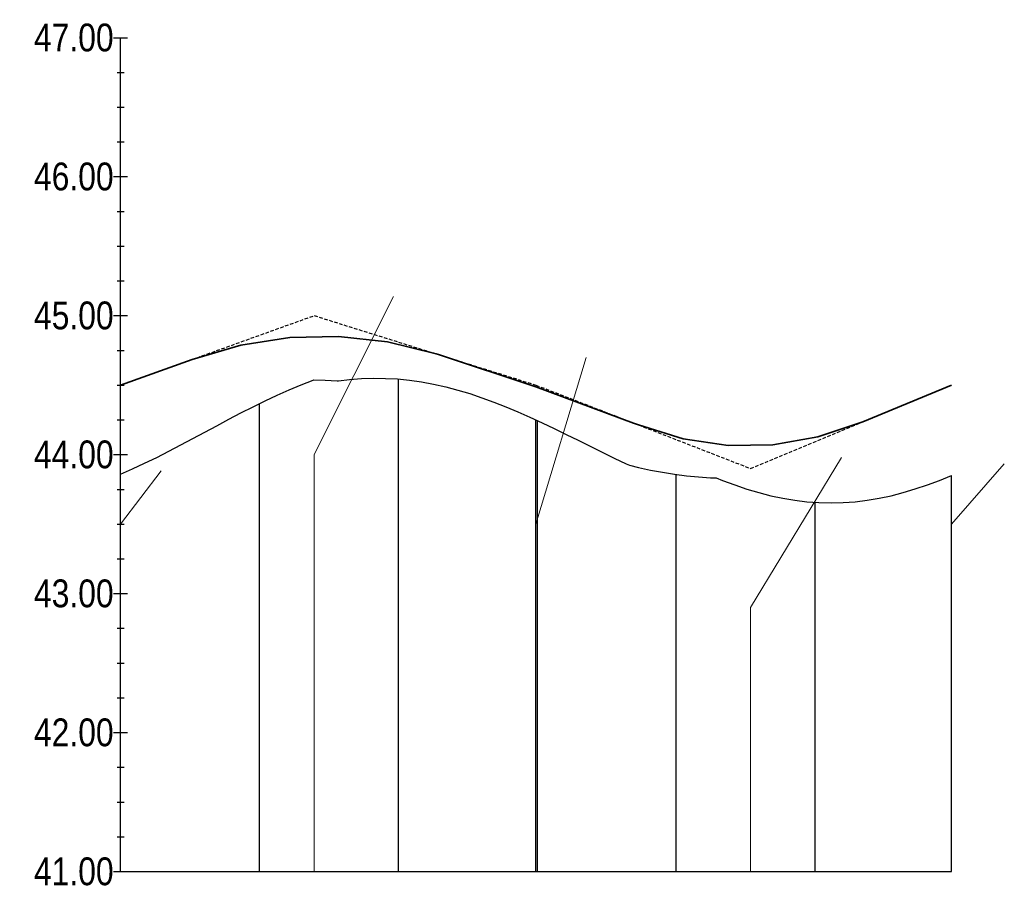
# Model space of a CAD drawing. Header units: metres. Extents: x 0 to 5465380, y 0 to 5925815.
# Tile 127 of 141: x 5464168 to 5464239, y 5925511 to 5925574. Entities that reach past the tile are written whole.
import ezdxf

# ---------------------------------------------------------------- set-up
doc = ezdxf.new("R2010")
doc.units = ezdxf.units.M
doc.linetypes.add('HIDDEN', pattern=[0.375, 0.25, -0.125])
doc.layers.add('$DR - spadki nawierzchni', color=250, linetype='Continuous', lineweight=0)
for name, color, linetype in [('AecObjExplode_rys 1_Vport_D5A', 7, 'Continuous'), ('AecObjExplode_rys 3_Vport_DDD', 7, 'Continuous'), ('AecObjExplode_rys 4_Vport_E22', 7, 'Continuous'), ('C-DROGI-PROFILE', 7, 'Continuous'), ('C-DROGI-PROFILE-WIDOKI', 7, 'Continuous')]:
    doc.layers.add(name, color=color, linetype=linetype)
doc.styles.add('ARIAL 2', font='ARIALN.TTF')

# ---------------------------------------------------------------- blocks, each defined once
blk = doc.blocks.new('AecObjExplode_rys 1_Vport_D5A')
at = {"layer": 'C-DROGI-PROFILE', "color": 7, "linetype": 'HIDDEN', "lineweight": -3}
for p, q in [((5464180.405, 5925549.107), (5464189.187, 5925552.259)), ((5464189.187, 5925552.259), (5464197.97, 5925549.509)), ((5464198.136, 5925549.457), (5464205.156, 5925547.259)), ((5464205.156, 5925547.259), (5464212.174, 5925544.532)), ((5464220.601, 5925541.259), (5464228.67, 5925544.607)), ((5464212.531, 5925544.394), (5464220.601, 5925541.259))]:
    blk.add_line(p, q, dxfattribs=at)
at = {"layer": 'C-DROGI-PROFILE', "color": 190, "linetype": 'Continuous', "lineweight": 35}
for p, q in [((5464197.97, 5925549.509), (5464198.136, 5925549.457)), ((5464175.254, 5925547.259), (5464180.405, 5925549.107)), ((5464228.67, 5925544.607), (5464235.058, 5925547.259)), ((5464212.174, 5925544.532), (5464212.531, 5925544.394))]:
    blk.add_line(p, q, dxfattribs=at)
at = {"layer": 'C-DROGI-PROFILE', "color": 94, "linetype": 'Continuous', "lineweight": -3}
for p, q in [((5464187.388, 5925546.923), (5464188.255, 5925547.286)), ((5464188.255, 5925547.286), (5464189.122, 5925547.622)), ((5464189.122, 5925547.622), (5464189.162, 5925547.636)), ((5464189.162, 5925547.636), (5464189.988, 5925547.616)), ((5464189.988, 5925547.616), (5464190.855, 5925547.565)), ((5464190.855, 5925547.565), (5464190.935, 5925547.558)), ((5464190.935, 5925547.558), (5464191.722, 5925547.655)), ((5464191.722, 5925547.655), (5464192.589, 5925547.724)), ((5464192.589, 5925547.724), (5464193.455, 5925547.755)), ((5464193.455, 5925547.755), (5464194.322, 5925547.746)), ((5464194.322, 5925547.746), (5464195.189, 5925547.699)), ((5464195.189, 5925547.699), (5464196.055, 5925547.614)), ((5464196.055, 5925547.614), (5464196.922, 5925547.49)), ((5464196.922, 5925547.49), (5464197.789, 5925547.33)), ((5464197.789, 5925547.33), (5464198.656, 5925547.135)), ((5464185.655, 5925546.126), (5464186.521, 5925546.535)), ((5464186.521, 5925546.535), (5464187.388, 5925546.923)), ((5464198.656, 5925547.135), (5464199.522, 5925546.906)), ((5464199.522, 5925546.906), (5464200.389, 5925546.645)), ((5464200.389, 5925546.645), (5464201.256, 5925546.354)), ((5464184.788, 5925545.698), (5464185.655, 5925546.126)), ((5464201.256, 5925546.354), (5464202.123, 5925546.036)), ((5464202.123, 5925546.036), (5464202.989, 5925545.693)), ((5464183.054, 5925544.801), (5464183.921, 5925545.255)), ((5464183.921, 5925545.255), (5464184.788, 5925545.698)), ((5464202.989, 5925545.693), (5464203.856, 5925545.328)), ((5464203.856, 5925545.328), (5464204.723, 5925544.945)), ((5464182.188, 5925544.34), (5464183.054, 5925544.801)), ((5464204.723, 5925544.945), (5464205.589, 5925544.545)), ((5464205.589, 5925544.545), (5464206.456, 5925544.133)), ((5464180.454, 5925543.411), (5464181.321, 5925543.876)), ((5464181.321, 5925543.876), (5464182.188, 5925544.34)), ((5464206.456, 5925544.133), (5464207.323, 5925543.713)), ((5464207.323, 5925543.713), (5464208.19, 5925543.286)), ((5464179.588, 5925542.951), (5464180.454, 5925543.411)), ((5464208.19, 5925543.286), (5464209.056, 5925542.858)), ((5464177.854, 5925542.058), (5464178.721, 5925542.499)), ((5464178.721, 5925542.499), (5464179.588, 5925542.951)), ((5464209.056, 5925542.858), (5464209.923, 5925542.431)), ((5464209.923, 5925542.431), (5464210.79, 5925542.008)), ((5464176.121, 5925541.225), (5464176.987, 5925541.632)), ((5464176.987, 5925541.632), (5464177.854, 5925542.058)), ((5464210.79, 5925542.008), (5464211.657, 5925541.595)), ((5464211.657, 5925541.595), (5464211.884, 5925541.489)), ((5464175.254, 5925540.84), (5464176.121, 5925541.225)), ((5464211.884, 5925541.489), (5464212.523, 5925541.334)), ((5464212.523, 5925541.334), (5464213.39, 5925541.147)), ((5464213.39, 5925541.147), (5464214.257, 5925540.984)), ((5464214.257, 5925540.984), (5464215.124, 5925540.847)), ((5464215.124, 5925540.847), (5464215.99, 5925540.736)), ((5464215.99, 5925540.736), (5464216.857, 5925540.654)), ((5464216.857, 5925540.654), (5464217.724, 5925540.599)), ((5464217.724, 5925540.599), (5464218.121, 5925540.588)), ((5464218.121, 5925540.588), (5464218.59, 5925540.396)), ((5464218.59, 5925540.396), (5464219.457, 5925540.072)), ((5464233.325, 5925540.077), (5464234.192, 5925540.402)), ((5464234.192, 5925540.402), (5464235.058, 5925540.755)), ((5464219.457, 5925540.072), (5464220.324, 5925539.78)), ((5464220.324, 5925539.78), (5464221.191, 5925539.522)), ((5464221.191, 5925539.522), (5464222.057, 5925539.299)), ((5464230.725, 5925539.303), (5464231.591, 5925539.526)), ((5464231.591, 5925539.526), (5464232.458, 5925539.785)), ((5464232.458, 5925539.785), (5464233.325, 5925540.077)), ((5464222.057, 5925539.299), (5464222.924, 5925539.115)), ((5464222.924, 5925539.115), (5464223.791, 5925538.97)), ((5464223.791, 5925538.97), (5464224.658, 5925538.866)), ((5464224.658, 5925538.866), (5464225.524, 5925538.803)), ((5464225.524, 5925538.803), (5464226.391, 5925538.782)), ((5464226.391, 5925538.782), (5464227.258, 5925538.804)), ((5464227.258, 5925538.804), (5464228.124, 5925538.867)), ((5464228.124, 5925538.867), (5464228.991, 5925538.972)), ((5464228.991, 5925538.972), (5464229.858, 5925539.118)), ((5464229.858, 5925539.118), (5464230.725, 5925539.303))]:
    blk.add_line(p, q, dxfattribs=at)
at = {"layer": 'C-DROGI-PROFILE', "color": 4, "linetype": 'Continuous', "lineweight": 35}
for points in [[(5464180.405, 5925549.107), (5464183.917, 5925550.131), (5464187.431, 5925550.684), (5464190.944, 5925550.764), (5464194.458, 5925550.372), (5464197.97, 5925549.509)], [(5464198.136, 5925549.457), (5464205.156, 5925547.127), (5464212.174, 5925544.532)], [(5464212.531, 5925544.394), (5464215.758, 5925543.399), (5464218.987, 5925542.924), (5464222.215, 5925542.966), (5464225.443, 5925543.528), (5464228.67, 5925544.607)]]:
    blk.add_lwpolyline(points, dxfattribs=at)
at = {"layer": 'C-DROGI-PROFILE-WIDOKI', "color": 7, "linetype": 'Continuous', "lineweight": -3}
for p, q in [((5464174.754, 5925572.259), (5464175.754, 5925572.259)), ((5464175.254, 5925512.259), (5464175.254, 5925572.259)), ((5464175.004, 5925569.759), (5464175.504, 5925569.759)), ((5464175.004, 5925567.259), (5464175.504, 5925567.259)), ((5464175.004, 5925564.759), (5464175.504, 5925564.759)), ((5464174.754, 5925562.259), (5464175.754, 5925562.259)), ((5464175.004, 5925559.759), (5464175.504, 5925559.759)), ((5464175.004, 5925557.259), (5464175.504, 5925557.259)), ((5464175.004, 5925554.759), (5464175.504, 5925554.759)), ((5464174.754, 5925552.259), (5464175.754, 5925552.259)), ((5464175.004, 5925549.759), (5464175.504, 5925549.759)), ((5464175.004, 5925547.259), (5464175.504, 5925547.259)), ((5464195.254, 5925512.259), (5464195.254, 5925547.693)), ((5464185.254, 5925512.259), (5464185.254, 5925545.928)), ((5464175.004, 5925544.759), (5464175.504, 5925544.759)), ((5464205.254, 5925512.259), (5464205.254, 5925544.7)), ((5464174.754, 5925542.259), (5464175.754, 5925542.259)), ((5464215.254, 5925512.259), (5464215.254, 5925540.83)), ((5464235.058, 5925512.259), (5464235.058, 5925540.755)), ((5464175.004, 5925539.759), (5464175.504, 5925539.759)), ((5464225.254, 5925512.259), (5464225.254, 5925538.823)), ((5464175.004, 5925537.259), (5464175.504, 5925537.259)), ((5464175.004, 5925534.759), (5464175.504, 5925534.759)), ((5464174.754, 5925532.259), (5464175.754, 5925532.259)), ((5464175.004, 5925529.759), (5464175.504, 5925529.759)), ((5464175.004, 5925527.259), (5464175.504, 5925527.259)), ((5464175.004, 5925524.759), (5464175.504, 5925524.759)), ((5464174.754, 5925522.259), (5464175.754, 5925522.259)), ((5464175.004, 5925519.759), (5464175.504, 5925519.759)), ((5464175.004, 5925517.259), (5464175.504, 5925517.259)), ((5464175.004, 5925514.759), (5464175.504, 5925514.759)), ((5464174.754, 5925512.259), (5464235.058, 5925512.259))]:
    blk.add_line(p, q, dxfattribs=at)
at = {"layer": 'C-DROGI-PROFILE-WIDOKI', "color": 8, "linetype": 'Continuous', "lineweight": -3}
for p, q in [((5464205.156, 5925512.259), (5464205.156, 5925544.745)), ((5464175.254, 5925512.259), (5464175.254, 5925540.84)), ((5464235.058, 5925512.259), (5464235.058, 5925540.755))]:
    blk.add_line(p, q, dxfattribs=at)
at = {"layer": 'C-DROGI-PROFILE-WIDOKI', "color": 7, "linetype": 'Continuous', "lineweight": -3, "char_height": 2, "attachment_point": 6, "style": 'ARIAL 2'}
for s, insert in [('47.00', (5464174.754, 5925572.259)), ('46.00', (5464174.754, 5925562.259)), ('45.00', (5464174.754, 5925552.259)), ('44.00', (5464174.754, 5925542.259)), ('43.00', (5464174.754, 5925532.259)), ('42.00', (5464174.754, 5925522.259)), ('41.00', (5464174.754, 5925512.259))]:
    blk.add_mtext(s, dxfattribs=dict(at, insert=insert))
blk = doc.blocks.new('AecObjExplode_rys 4_Vport_E22')
at = {"layer": 'C-DROGI-PROFILE', "color": 7, "linetype": 'HIDDEN', "lineweight": -3}
for p, q in [((5464180.405, 5925549.107), (5464189.187, 5925552.259)), ((5464189.187, 5925552.259), (5464197.97, 5925549.509)), ((5464198.136, 5925549.457), (5464205.156, 5925547.259)), ((5464205.156, 5925547.259), (5464212.174, 5925544.532)), ((5464220.601, 5925541.259), (5464228.67, 5925544.607)), ((5464212.531, 5925544.394), (5464220.601, 5925541.259))]:
    blk.add_line(p, q, dxfattribs=at)
at = {"layer": 'C-DROGI-PROFILE', "color": 190, "linetype": 'Continuous', "lineweight": 35}
for p, q in [((5464197.97, 5925549.509), (5464198.136, 5925549.457)), ((5464175.254, 5925547.259), (5464180.405, 5925549.107)), ((5464228.67, 5925544.607), (5464235.058, 5925547.259)), ((5464212.174, 5925544.532), (5464212.531, 5925544.394))]:
    blk.add_line(p, q, dxfattribs=at)
at = {"layer": 'C-DROGI-PROFILE', "color": 94, "linetype": 'Continuous', "lineweight": -3}
for p, q in [((5464187.388, 5925546.923), (5464188.255, 5925547.286)), ((5464188.255, 5925547.286), (5464189.122, 5925547.622)), ((5464189.122, 5925547.622), (5464189.162, 5925547.636)), ((5464189.162, 5925547.636), (5464189.988, 5925547.616)), ((5464189.988, 5925547.616), (5464190.855, 5925547.565)), ((5464190.855, 5925547.565), (5464190.935, 5925547.558)), ((5464190.935, 5925547.558), (5464191.722, 5925547.655)), ((5464191.722, 5925547.655), (5464192.589, 5925547.724)), ((5464192.589, 5925547.724), (5464193.455, 5925547.755)), ((5464193.455, 5925547.755), (5464194.322, 5925547.746)), ((5464194.322, 5925547.746), (5464195.189, 5925547.699)), ((5464195.189, 5925547.699), (5464196.055, 5925547.614)), ((5464196.055, 5925547.614), (5464196.922, 5925547.49)), ((5464196.922, 5925547.49), (5464197.789, 5925547.33)), ((5464197.789, 5925547.33), (5464198.656, 5925547.135)), ((5464185.655, 5925546.126), (5464186.521, 5925546.535)), ((5464186.521, 5925546.535), (5464187.388, 5925546.923)), ((5464198.656, 5925547.135), (5464199.522, 5925546.906)), ((5464199.522, 5925546.906), (5464200.389, 5925546.645)), ((5464200.389, 5925546.645), (5464201.256, 5925546.354)), ((5464184.788, 5925545.698), (5464185.655, 5925546.126)), ((5464201.256, 5925546.354), (5464202.123, 5925546.036)), ((5464202.123, 5925546.036), (5464202.989, 5925545.693)), ((5464183.054, 5925544.801), (5464183.921, 5925545.255)), ((5464183.921, 5925545.255), (5464184.788, 5925545.698)), ((5464202.989, 5925545.693), (5464203.856, 5925545.328)), ((5464203.856, 5925545.328), (5464204.723, 5925544.945)), ((5464182.188, 5925544.34), (5464183.054, 5925544.801)), ((5464204.723, 5925544.945), (5464205.589, 5925544.545)), ((5464205.589, 5925544.545), (5464206.456, 5925544.133)), ((5464180.454, 5925543.411), (5464181.321, 5925543.876)), ((5464181.321, 5925543.876), (5464182.188, 5925544.34)), ((5464206.456, 5925544.133), (5464207.323, 5925543.713)), ((5464207.323, 5925543.713), (5464208.19, 5925543.286)), ((5464179.588, 5925542.951), (5464180.454, 5925543.411)), ((5464208.19, 5925543.286), (5464209.056, 5925542.858)), ((5464177.854, 5925542.058), (5464178.721, 5925542.499)), ((5464178.721, 5925542.499), (5464179.588, 5925542.951)), ((5464209.056, 5925542.858), (5464209.923, 5925542.431)), ((5464209.923, 5925542.431), (5464210.79, 5925542.008)), ((5464176.121, 5925541.225), (5464176.987, 5925541.632)), ((5464176.987, 5925541.632), (5464177.854, 5925542.058)), ((5464210.79, 5925542.008), (5464211.657, 5925541.595)), ((5464211.657, 5925541.595), (5464211.884, 5925541.489)), ((5464175.254, 5925540.84), (5464176.121, 5925541.225)), ((5464211.884, 5925541.489), (5464212.523, 5925541.334)), ((5464212.523, 5925541.334), (5464213.39, 5925541.147)), ((5464213.39, 5925541.147), (5464214.257, 5925540.984)), ((5464214.257, 5925540.984), (5464215.124, 5925540.847)), ((5464215.124, 5925540.847), (5464215.99, 5925540.736)), ((5464215.99, 5925540.736), (5464216.857, 5925540.654)), ((5464216.857, 5925540.654), (5464217.724, 5925540.599)), ((5464217.724, 5925540.599), (5464218.121, 5925540.588)), ((5464218.121, 5925540.588), (5464218.59, 5925540.396)), ((5464218.59, 5925540.396), (5464219.457, 5925540.072)), ((5464233.325, 5925540.077), (5464234.192, 5925540.402)), ((5464234.192, 5925540.402), (5464235.058, 5925540.755)), ((5464219.457, 5925540.072), (5464220.324, 5925539.78)), ((5464220.324, 5925539.78), (5464221.191, 5925539.522)), ((5464221.191, 5925539.522), (5464222.057, 5925539.299)), ((5464230.725, 5925539.303), (5464231.591, 5925539.526)), ((5464231.591, 5925539.526), (5464232.458, 5925539.785)), ((5464232.458, 5925539.785), (5464233.325, 5925540.077)), ((5464222.057, 5925539.299), (5464222.924, 5925539.115)), ((5464222.924, 5925539.115), (5464223.791, 5925538.97)), ((5464223.791, 5925538.97), (5464224.658, 5925538.866)), ((5464224.658, 5925538.866), (5464225.524, 5925538.803)), ((5464225.524, 5925538.803), (5464226.391, 5925538.782)), ((5464226.391, 5925538.782), (5464227.258, 5925538.804)), ((5464227.258, 5925538.804), (5464228.124, 5925538.867)), ((5464228.124, 5925538.867), (5464228.991, 5925538.972)), ((5464228.991, 5925538.972), (5464229.858, 5925539.118)), ((5464229.858, 5925539.118), (5464230.725, 5925539.303))]:
    blk.add_line(p, q, dxfattribs=at)
at = {"layer": 'C-DROGI-PROFILE', "color": 4, "linetype": 'Continuous', "lineweight": 35}
for points in [[(5464180.405, 5925549.107), (5464183.917, 5925550.131), (5464187.431, 5925550.684), (5464190.944, 5925550.764), (5464194.458, 5925550.372), (5464197.97, 5925549.509)], [(5464198.136, 5925549.457), (5464205.156, 5925547.127), (5464212.174, 5925544.532)], [(5464212.531, 5925544.394), (5464215.758, 5925543.399), (5464218.987, 5925542.924), (5464222.215, 5925542.966), (5464225.443, 5925543.528), (5464228.67, 5925544.607)]]:
    blk.add_lwpolyline(points, dxfattribs=at)
at = {"layer": 'C-DROGI-PROFILE-WIDOKI', "color": 7, "linetype": 'Continuous', "lineweight": -3}
for p, q in [((5464174.754, 5925572.259), (5464175.754, 5925572.259)), ((5464175.254, 5925512.259), (5464175.254, 5925572.259)), ((5464175.004, 5925569.759), (5464175.504, 5925569.759)), ((5464175.004, 5925567.259), (5464175.504, 5925567.259)), ((5464175.004, 5925564.759), (5464175.504, 5925564.759)), ((5464174.754, 5925562.259), (5464175.754, 5925562.259)), ((5464175.004, 5925559.759), (5464175.504, 5925559.759)), ((5464175.004, 5925557.259), (5464175.504, 5925557.259)), ((5464175.004, 5925554.759), (5464175.504, 5925554.759)), ((5464174.754, 5925552.259), (5464175.754, 5925552.259)), ((5464175.004, 5925549.759), (5464175.504, 5925549.759)), ((5464175.004, 5925547.259), (5464175.504, 5925547.259)), ((5464195.254, 5925512.259), (5464195.254, 5925547.693)), ((5464185.254, 5925512.259), (5464185.254, 5925545.928)), ((5464175.004, 5925544.759), (5464175.504, 5925544.759)), ((5464205.254, 5925512.259), (5464205.254, 5925544.7)), ((5464174.754, 5925542.259), (5464175.754, 5925542.259)), ((5464215.254, 5925512.259), (5464215.254, 5925540.83)), ((5464235.058, 5925512.259), (5464235.058, 5925540.755)), ((5464175.004, 5925539.759), (5464175.504, 5925539.759)), ((5464225.254, 5925512.259), (5464225.254, 5925538.823)), ((5464175.004, 5925537.259), (5464175.504, 5925537.259)), ((5464175.004, 5925534.759), (5464175.504, 5925534.759)), ((5464174.754, 5925532.259), (5464175.754, 5925532.259)), ((5464175.004, 5925529.759), (5464175.504, 5925529.759)), ((5464175.004, 5925527.259), (5464175.504, 5925527.259)), ((5464175.004, 5925524.759), (5464175.504, 5925524.759)), ((5464174.754, 5925522.259), (5464175.754, 5925522.259)), ((5464175.004, 5925519.759), (5464175.504, 5925519.759)), ((5464175.004, 5925517.259), (5464175.504, 5925517.259)), ((5464175.004, 5925514.759), (5464175.504, 5925514.759)), ((5464174.754, 5925512.259), (5464235.058, 5925512.259))]:
    blk.add_line(p, q, dxfattribs=at)
at = {"layer": 'C-DROGI-PROFILE-WIDOKI', "color": 8, "linetype": 'Continuous', "lineweight": -3}
for p, q in [((5464205.156, 5925512.259), (5464205.156, 5925544.745)), ((5464175.254, 5925512.259), (5464175.254, 5925540.84)), ((5464235.058, 5925512.259), (5464235.058, 5925540.755))]:
    blk.add_line(p, q, dxfattribs=at)
at = {"layer": 'C-DROGI-PROFILE-WIDOKI', "color": 7, "linetype": 'Continuous', "lineweight": -3, "char_height": 2, "attachment_point": 6, "style": 'ARIAL 2'}
for s, insert in [('47.00', (5464174.754, 5925572.259)), ('46.00', (5464174.754, 5925562.259)), ('45.00', (5464174.754, 5925552.259)), ('44.00', (5464174.754, 5925542.259)), ('43.00', (5464174.754, 5925532.259)), ('42.00', (5464174.754, 5925522.259)), ('41.00', (5464174.754, 5925512.259))]:
    blk.add_mtext(s, dxfattribs=dict(at, insert=insert))
blk = doc.blocks.new('AecObjExplode_rys 3_Vport_DDD')
at = {"layer": 'C-DROGI-PROFILE', "color": 7, "linetype": 'HIDDEN', "lineweight": -3}
for p, q in [((5464180.405, 5925549.107), (5464189.187, 5925552.259)), ((5464189.187, 5925552.259), (5464197.97, 5925549.509)), ((5464198.136, 5925549.457), (5464205.156, 5925547.259)), ((5464205.156, 5925547.259), (5464212.174, 5925544.532)), ((5464220.601, 5925541.259), (5464228.67, 5925544.607)), ((5464212.531, 5925544.394), (5464220.601, 5925541.259))]:
    blk.add_line(p, q, dxfattribs=at)
at = {"layer": 'C-DROGI-PROFILE', "color": 190, "linetype": 'Continuous', "lineweight": 35}
for p, q in [((5464197.97, 5925549.509), (5464198.136, 5925549.457)), ((5464175.254, 5925547.259), (5464180.405, 5925549.107)), ((5464228.67, 5925544.607), (5464235.058, 5925547.259)), ((5464212.174, 5925544.532), (5464212.531, 5925544.394))]:
    blk.add_line(p, q, dxfattribs=at)
at = {"layer": 'C-DROGI-PROFILE', "color": 94, "linetype": 'Continuous', "lineweight": -3}
for p, q in [((5464187.388, 5925546.923), (5464188.255, 5925547.286)), ((5464188.255, 5925547.286), (5464189.122, 5925547.622)), ((5464189.122, 5925547.622), (5464189.162, 5925547.636)), ((5464189.162, 5925547.636), (5464189.988, 5925547.616)), ((5464189.988, 5925547.616), (5464190.855, 5925547.565)), ((5464190.855, 5925547.565), (5464190.935, 5925547.558)), ((5464190.935, 5925547.558), (5464191.722, 5925547.655)), ((5464191.722, 5925547.655), (5464192.589, 5925547.724)), ((5464192.589, 5925547.724), (5464193.455, 5925547.755)), ((5464193.455, 5925547.755), (5464194.322, 5925547.746)), ((5464194.322, 5925547.746), (5464195.189, 5925547.699)), ((5464195.189, 5925547.699), (5464196.055, 5925547.614)), ((5464196.055, 5925547.614), (5464196.922, 5925547.49)), ((5464196.922, 5925547.49), (5464197.789, 5925547.33)), ((5464197.789, 5925547.33), (5464198.656, 5925547.135)), ((5464185.655, 5925546.126), (5464186.521, 5925546.535)), ((5464186.521, 5925546.535), (5464187.388, 5925546.923)), ((5464198.656, 5925547.135), (5464199.522, 5925546.906)), ((5464199.522, 5925546.906), (5464200.389, 5925546.645)), ((5464200.389, 5925546.645), (5464201.256, 5925546.354)), ((5464184.788, 5925545.698), (5464185.655, 5925546.126)), ((5464201.256, 5925546.354), (5464202.123, 5925546.036)), ((5464202.123, 5925546.036), (5464202.989, 5925545.693)), ((5464183.054, 5925544.801), (5464183.921, 5925545.255)), ((5464183.921, 5925545.255), (5464184.788, 5925545.698)), ((5464202.989, 5925545.693), (5464203.856, 5925545.328)), ((5464203.856, 5925545.328), (5464204.723, 5925544.945)), ((5464182.188, 5925544.34), (5464183.054, 5925544.801)), ((5464204.723, 5925544.945), (5464205.589, 5925544.545)), ((5464205.589, 5925544.545), (5464206.456, 5925544.133)), ((5464180.454, 5925543.411), (5464181.321, 5925543.876)), ((5464181.321, 5925543.876), (5464182.188, 5925544.34)), ((5464206.456, 5925544.133), (5464207.323, 5925543.713)), ((5464207.323, 5925543.713), (5464208.19, 5925543.286)), ((5464179.588, 5925542.951), (5464180.454, 5925543.411)), ((5464208.19, 5925543.286), (5464209.056, 5925542.858)), ((5464177.854, 5925542.058), (5464178.721, 5925542.499)), ((5464178.721, 5925542.499), (5464179.588, 5925542.951)), ((5464209.056, 5925542.858), (5464209.923, 5925542.431)), ((5464209.923, 5925542.431), (5464210.79, 5925542.008)), ((5464176.121, 5925541.225), (5464176.987, 5925541.632)), ((5464176.987, 5925541.632), (5464177.854, 5925542.058)), ((5464210.79, 5925542.008), (5464211.657, 5925541.595)), ((5464211.657, 5925541.595), (5464211.884, 5925541.489)), ((5464175.254, 5925540.84), (5464176.121, 5925541.225)), ((5464211.884, 5925541.489), (5464212.523, 5925541.334)), ((5464212.523, 5925541.334), (5464213.39, 5925541.147)), ((5464213.39, 5925541.147), (5464214.257, 5925540.984)), ((5464214.257, 5925540.984), (5464215.124, 5925540.847)), ((5464215.124, 5925540.847), (5464215.99, 5925540.736)), ((5464215.99, 5925540.736), (5464216.857, 5925540.654)), ((5464216.857, 5925540.654), (5464217.724, 5925540.599)), ((5464217.724, 5925540.599), (5464218.121, 5925540.588)), ((5464218.121, 5925540.588), (5464218.59, 5925540.396)), ((5464218.59, 5925540.396), (5464219.457, 5925540.072)), ((5464233.325, 5925540.077), (5464234.192, 5925540.402)), ((5464234.192, 5925540.402), (5464235.058, 5925540.755)), ((5464219.457, 5925540.072), (5464220.324, 5925539.78)), ((5464220.324, 5925539.78), (5464221.191, 5925539.522)), ((5464221.191, 5925539.522), (5464222.057, 5925539.299)), ((5464230.725, 5925539.303), (5464231.591, 5925539.526)), ((5464231.591, 5925539.526), (5464232.458, 5925539.785)), ((5464232.458, 5925539.785), (5464233.325, 5925540.077)), ((5464222.057, 5925539.299), (5464222.924, 5925539.115)), ((5464222.924, 5925539.115), (5464223.791, 5925538.97)), ((5464223.791, 5925538.97), (5464224.658, 5925538.866)), ((5464224.658, 5925538.866), (5464225.524, 5925538.803)), ((5464225.524, 5925538.803), (5464226.391, 5925538.782)), ((5464226.391, 5925538.782), (5464227.258, 5925538.804)), ((5464227.258, 5925538.804), (5464228.124, 5925538.867)), ((5464228.124, 5925538.867), (5464228.991, 5925538.972)), ((5464228.991, 5925538.972), (5464229.858, 5925539.118)), ((5464229.858, 5925539.118), (5464230.725, 5925539.303))]:
    blk.add_line(p, q, dxfattribs=at)
at = {"layer": 'C-DROGI-PROFILE', "color": 4, "linetype": 'Continuous', "lineweight": 35}
for points in [[(5464180.405, 5925549.107), (5464183.917, 5925550.131), (5464187.431, 5925550.684), (5464190.944, 5925550.764), (5464194.458, 5925550.372), (5464197.97, 5925549.509)], [(5464198.136, 5925549.457), (5464205.156, 5925547.127), (5464212.174, 5925544.532)], [(5464212.531, 5925544.394), (5464215.758, 5925543.399), (5464218.987, 5925542.924), (5464222.215, 5925542.966), (5464225.443, 5925543.528), (5464228.67, 5925544.607)]]:
    blk.add_lwpolyline(points, dxfattribs=at)
at = {"layer": 'C-DROGI-PROFILE-WIDOKI', "color": 7, "linetype": 'Continuous', "lineweight": -3}
for p, q in [((5464174.754, 5925572.259), (5464175.754, 5925572.259)), ((5464175.254, 5925512.259), (5464175.254, 5925572.259)), ((5464175.004, 5925569.759), (5464175.504, 5925569.759)), ((5464175.004, 5925567.259), (5464175.504, 5925567.259)), ((5464175.004, 5925564.759), (5464175.504, 5925564.759)), ((5464174.754, 5925562.259), (5464175.754, 5925562.259)), ((5464175.004, 5925559.759), (5464175.504, 5925559.759)), ((5464175.004, 5925557.259), (5464175.504, 5925557.259)), ((5464175.004, 5925554.759), (5464175.504, 5925554.759)), ((5464174.754, 5925552.259), (5464175.754, 5925552.259)), ((5464175.004, 5925549.759), (5464175.504, 5925549.759)), ((5464175.004, 5925547.259), (5464175.504, 5925547.259)), ((5464195.254, 5925512.259), (5464195.254, 5925547.693)), ((5464185.254, 5925512.259), (5464185.254, 5925545.928)), ((5464175.004, 5925544.759), (5464175.504, 5925544.759)), ((5464205.254, 5925512.259), (5464205.254, 5925544.7)), ((5464174.754, 5925542.259), (5464175.754, 5925542.259)), ((5464215.254, 5925512.259), (5464215.254, 5925540.83)), ((5464235.058, 5925512.259), (5464235.058, 5925540.755)), ((5464175.004, 5925539.759), (5464175.504, 5925539.759)), ((5464225.254, 5925512.259), (5464225.254, 5925538.823)), ((5464175.004, 5925537.259), (5464175.504, 5925537.259)), ((5464175.004, 5925534.759), (5464175.504, 5925534.759)), ((5464174.754, 5925532.259), (5464175.754, 5925532.259)), ((5464175.004, 5925529.759), (5464175.504, 5925529.759)), ((5464175.004, 5925527.259), (5464175.504, 5925527.259)), ((5464175.004, 5925524.759), (5464175.504, 5925524.759)), ((5464174.754, 5925522.259), (5464175.754, 5925522.259)), ((5464175.004, 5925519.759), (5464175.504, 5925519.759)), ((5464175.004, 5925517.259), (5464175.504, 5925517.259)), ((5464175.004, 5925514.759), (5464175.504, 5925514.759)), ((5464174.754, 5925512.259), (5464235.058, 5925512.259))]:
    blk.add_line(p, q, dxfattribs=at)
at = {"layer": 'C-DROGI-PROFILE-WIDOKI', "color": 8, "linetype": 'Continuous', "lineweight": -3}
for p, q in [((5464205.156, 5925512.259), (5464205.156, 5925544.745)), ((5464175.254, 5925512.259), (5464175.254, 5925540.84)), ((5464235.058, 5925512.259), (5464235.058, 5925540.755))]:
    blk.add_line(p, q, dxfattribs=at)
at = {"layer": 'C-DROGI-PROFILE-WIDOKI', "color": 7, "linetype": 'Continuous', "lineweight": -3, "char_height": 2, "attachment_point": 6, "style": 'ARIAL 2'}
for s, insert in [('47.00', (5464174.754, 5925572.259)), ('46.00', (5464174.754, 5925562.259)), ('45.00', (5464174.754, 5925552.259)), ('44.00', (5464174.754, 5925542.259)), ('43.00', (5464174.754, 5925532.259)), ('42.00', (5464174.754, 5925522.259)), ('41.00', (5464174.754, 5925512.259))]:
    blk.add_mtext(s, dxfattribs=dict(at, insert=insert))

msp = doc.modelspace()

# ---------------------------------------------------------------- linework, layer by layer
at = {"layer": '$DR - spadki nawierzchni', "flags": 128}
for points in [[(5464189.187, 5925512.259), (5464189.187, 5925542.259), (5464194.888, 5925553.635)], [(5464205.156, 5925512.259), (5464205.156, 5925537.259), (5464208.762, 5925549.244)], [(5464220.601, 5925531.259), (5464227.154, 5925542.057)], [(5464235.058, 5925537.259), (5464238.865, 5925541.592)], [(5464175.254, 5925537.259), (5464178.164, 5925541.091)], [(5464220.601, 5925512.259), (5464220.601, 5925531.259)]]:
    msp.add_lwpolyline(points, dxfattribs=at)

# ---------------------------------------------------------------- block references
at = {"layer": 'AecObjExplode_rys 1_Vport_D5A'}
msp.add_blockref('AecObjExplode_rys 1_Vport_D5A', (0, 0), dxfattribs=at)
at = {"layer": 'AecObjExplode_rys 3_Vport_DDD'}
msp.add_blockref('AecObjExplode_rys 3_Vport_DDD', (0, 0), dxfattribs=at)
at = {"layer": 'AecObjExplode_rys 4_Vport_E22'}
msp.add_blockref('AecObjExplode_rys 4_Vport_E22', (0, 0), dxfattribs=at)

doc.saveas('drawing.dxf')
